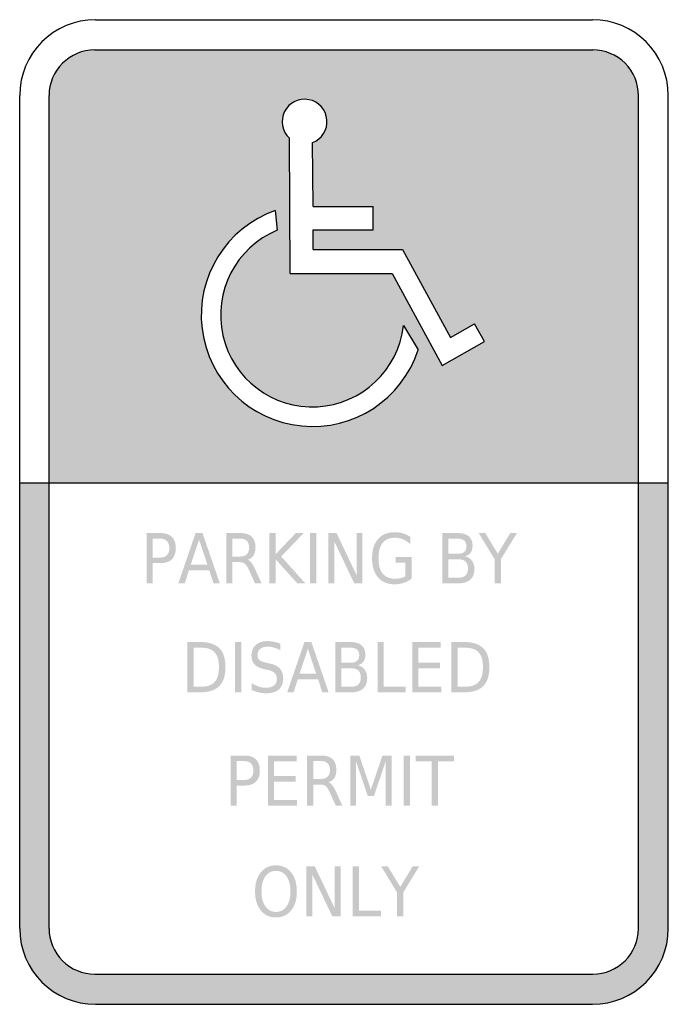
# Model space of a CAD drawing. Header units: inches. Extents: x -0.5 to 0.5, y -0.76 to 0.76.
import ezdxf

# ---------------------------------------------------------------- set-up
doc = ezdxf.new("R2010")
doc.units = ezdxf.units.IN
doc.header["$MEASUREMENT"] = 0

msp = doc.modelspace()

# ---------------------------------------------------------------- hatches: boundary and pattern name
h = msp.add_hatch(color=7)
edge = h.paths.add_edge_path()
edge.add_spline(control_points=[(0.454, 0.6417), (0.454, 0.6604), (0.4466, 0.6784), (0.4334, 0.6916), (0.4202, 0.7048), (0.4022, 0.7122), (0.3835, 0.7122)], knot_values=[0, 0, 0, 0, 1, 1, 1, 2, 2, 2, 2], degree=3, periodic=0)
edge.add_line((0.3835, 0.7122), (-0.3842, 0.7122))
edge.add_spline(control_points=[(-0.3842, 0.7122), (-0.4029, 0.7122), (-0.4208, 0.7048), (-0.434, 0.6916), (-0.4473, 0.6784), (-0.4547, 0.6604), (-0.4547, 0.6417)], knot_values=[0, 0, 0, 0, 1, 1, 1, 2, 2, 2, 2], degree=3, periodic=0)
edge.add_line((-0.4547, 0.6417), (-0.4547, 0.045))
edge.add_line((-0.4547, 0.045), (0.454, 0.045))
edge.add_line((0.454, 0.045), (0.454, 0.6417))
edge = h.paths.add_edge_path(flags=0)
edge.add_line((0.2011, 0.29), (0.2166, 0.2628))
edge.add_line((0.2166, 0.2628), (0.1515, 0.2258))
edge.add_line((0.1515, 0.2258), (0.0741, 0.3675))
edge.add_line((0.0741, 0.3675), (-0.0828, 0.3675))
edge.add_line((-0.0828, 0.3675), (-0.0842, 0.5762))
edge.add_spline(control_points=[(-0.0842, 0.5762), (-0.0956, 0.5867), (-0.0985, 0.6035), (-0.0916, 0.6172), (-0.0846, 0.631), (-0.0693, 0.6385), (-0.0541, 0.6355), (-0.039, 0.6326), (-0.0276, 0.6199), (-0.0263, 0.6045), (-0.025, 0.5891), (-0.0341, 0.5748), (-0.0485, 0.5693)], knot_values=[0, 0, 0, 0, 1, 1, 1, 2, 2, 2, 3, 3, 3, 4, 4, 4, 4], degree=3, periodic=0)
edge.add_line((-0.0485, 0.5693), (-0.0477, 0.4711))
edge.add_line((-0.0477, 0.4711), (0.0452, 0.4711))
edge.add_line((0.0452, 0.4711), (0.0452, 0.435))
edge.add_line((0.0452, 0.435), (-0.0475, 0.435))
edge.add_line((-0.0475, 0.435), (-0.0473, 0.4048))
edge.add_line((-0.0473, 0.4048), (0.0902, 0.4048))
edge.add_line((0.0902, 0.4048), (0.1644, 0.2691))
edge.add_line((0.1644, 0.2691), (0.2011, 0.29))
edge = h.paths.add_edge_path(flags=0)
edge.add_line((0.0917, 0.2872), (0.1144, 0.25))
edge.add_spline(control_points=[(0.1144, 0.25), (0.0895, 0.1736), (0.0148, 0.1248), (-0.0651, 0.1326), (-0.1451, 0.1403), (-0.2089, 0.2025), (-0.2188, 0.2823), (-0.2286, 0.362), (-0.1817, 0.4379), (-0.106, 0.4648)], knot_values=[0, 0, 0, 0, 1, 1, 1, 2, 2, 2, 3, 3, 3, 3], degree=3, periodic=0)
edge.add_spline(control_points=[(-0.106, 0.4648), (-0.106, 0.4648), (-0.106, 0.4648), (-0.106, 0.4648)], knot_values=[0, 0, 0, 0, 1, 1, 1, 1], degree=3, periodic=0)
edge.add_line((-0.106, 0.4648), (-0.1029, 0.4343))
edge.add_spline(control_points=[(-0.1029, 0.4343), (-0.1665, 0.408), (-0.202, 0.3395), (-0.1867, 0.2723), (-0.1715, 0.2051), (-0.1101, 0.1586), (-0.0412, 0.1623), (0.0276, 0.166), (0.0838, 0.2187), (0.0917, 0.2872)], knot_values=[0, 0, 0, 0, 1, 1, 1, 2, 2, 2, 3, 3, 3, 3], degree=3, periodic=0)
h = msp.add_hatch(color=7)
edge = h.paths.add_edge_path()
edge.add_line((0.5, 0.045), (0.454, 0.045))
edge.add_line((0.454, 0.045), (0.454, -0.6417))
edge.add_spline(control_points=[(0.454, -0.6417), (0.454, -0.6604), (0.4466, -0.6784), (0.4334, -0.6916), (0.4202, -0.7048), (0.4022, -0.7122), (0.3835, -0.7122)], knot_values=[0, 0, 0, 0, 1, 1, 1, 2, 2, 2, 2], degree=3, periodic=0)
edge.add_line((0.3835, -0.7122), (-0.3842, -0.7122))
edge.add_spline(control_points=[(-0.3842, -0.7122), (-0.4029, -0.7122), (-0.4208, -0.7048), (-0.434, -0.6916), (-0.4473, -0.6784), (-0.4547, -0.6604), (-0.4547, -0.6417)], knot_values=[0, 0, 0, 0, 1, 1, 1, 2, 2, 2, 2], degree=3, periodic=0)
edge.add_line((-0.4547, -0.6417), (-0.4547, 0.045))
edge.add_line((-0.4547, 0.045), (-0.5, 0.045))
edge.add_line((-0.5, 0.045), (-0.5, -0.6417))
edge.add_spline(control_points=[(-0.5, -0.6417), (-0.5, -0.7064), (-0.4476, -0.7588), (-0.383, -0.7588)], knot_values=[0, 0, 0, 0, 1, 1, 1, 1], degree=3, periodic=0)
edge.add_line((-0.383, -0.7588), (0.383, -0.7588))
edge.add_spline(control_points=[(0.383, -0.7588), (0.414, -0.7588), (0.4438, -0.7464), (0.4657, -0.7245), (0.4877, -0.7025), (0.5, -0.6728), (0.5, -0.6417)], knot_values=[0, 0, 0, 0, 1, 1, 1, 2, 2, 2, 2], degree=3, periodic=0)
edge.add_line((0.5, -0.6417), (0.5, 0.045))
h = msp.add_hatch(color=7)
edge = h.paths.add_edge_path()
edge.add_line((-0.3044, -0.0325), (-0.2831, -0.0325))
edge.add_spline(control_points=[(-0.2831, -0.0325), (-0.2753, -0.0325), (-0.2694, -0.0344), (-0.2654, -0.0384), (-0.2614, -0.0423), (-0.2594, -0.048), (-0.2594, -0.0556), (-0.2594, -0.0633), (-0.2614, -0.069), (-0.2654, -0.0729), (-0.2694, -0.0768), (-0.2753, -0.0788), (-0.2831, -0.0788)], knot_values=[0, 0, 0, 0, 1, 1, 1, 2, 2, 2, 3, 3, 3, 4, 4, 4, 4], degree=3, periodic=0)
edge.add_line((-0.2831, -0.0788), (-0.2949, -0.0788))
edge.add_line((-0.2949, -0.0788), (-0.2949, -0.1099))
edge.add_line((-0.2949, -0.1099), (-0.3044, -0.1099))
edge.add_line((-0.3044, -0.1099), (-0.3044, -0.0325))
edge = h.paths.add_edge_path(flags=0)
edge.add_line((-0.2949, -0.0411), (-0.2949, -0.0702))
edge.add_line((-0.2949, -0.0702), (-0.2831, -0.0702))
edge.add_spline(control_points=[(-0.2831, -0.0702), (-0.2787, -0.0702), (-0.2753, -0.0689), (-0.2729, -0.0664), (-0.2705, -0.0639), (-0.2693, -0.0603), (-0.2693, -0.0556), (-0.2693, -0.051), (-0.2705, -0.0474), (-0.2729, -0.0449), (-0.2753, -0.0424), (-0.2787, -0.0411), (-0.2831, -0.0411)], knot_values=[0, 0, 0, 0, 1, 1, 1, 2, 2, 2, 3, 3, 3, 4, 4, 4, 4], degree=3, periodic=0)
edge.add_line((-0.2831, -0.0411), (-0.2949, -0.0411))
h = msp.add_hatch(color=7)
h.paths.add_polyline_path([(-0.2288, -0.0325), (-0.2181, -0.0325), (-0.1915, -0.1099), (-0.2013, -0.1099), (-0.2077, -0.09), (-0.2391, -0.09), (-0.2455, -0.1099), (-0.2554, -0.1099), (-0.2288, -0.0325)])
h.paths.add_polyline_path([(-0.2235, -0.0428), (-0.2363, -0.0813), (-0.2106, -0.0813), (-0.2235, -0.0428)], flags=0)
h = msp.add_hatch(color=7)
edge = h.paths.add_edge_path()
edge.add_spline(control_points=[(-0.1484, -0.0736), (-0.1463, -0.0744), (-0.1444, -0.076), (-0.1425, -0.0785), (-0.1406, -0.081), (-0.1386, -0.0844), (-0.1367, -0.0888)], knot_values=[0, 0, 0, 0, 1, 1, 1, 2, 2, 2, 2], degree=3, periodic=0)
edge.add_line((-0.1367, -0.0888), (-0.1271, -0.1099))
edge.add_line((-0.1271, -0.1099), (-0.1373, -0.1099))
edge.add_line((-0.1373, -0.1099), (-0.1462, -0.09))
edge.add_spline(control_points=[(-0.1462, -0.09), (-0.1485, -0.0849), (-0.1507, -0.0814), (-0.1529, -0.0797), (-0.155, -0.078), (-0.158, -0.0772), (-0.1617, -0.0772)], knot_values=[0, 0, 0, 0, 1, 1, 1, 2, 2, 2, 2], degree=3, periodic=0)
edge.add_line((-0.1617, -0.0772), (-0.172, -0.0772))
edge.add_line((-0.172, -0.0772), (-0.172, -0.1099))
edge.add_line((-0.172, -0.1099), (-0.1814, -0.1099))
edge.add_line((-0.1814, -0.1099), (-0.1814, -0.0325))
edge.add_line((-0.1814, -0.0325), (-0.1601, -0.0325))
edge.add_spline(control_points=[(-0.1601, -0.0325), (-0.1522, -0.0325), (-0.1462, -0.0343), (-0.1423, -0.038), (-0.1384, -0.0417), (-0.1364, -0.0473), (-0.1364, -0.0548), (-0.1364, -0.0597), (-0.1374, -0.0637), (-0.1395, -0.0669), (-0.1415, -0.0701), (-0.1445, -0.0724), (-0.1484, -0.0736)], knot_values=[0, 0, 0, 0, 1, 1, 1, 2, 2, 2, 3, 3, 3, 4, 4, 4, 4], degree=3, periodic=0)
edge = h.paths.add_edge_path(flags=0)
edge.add_line((-0.172, -0.0411), (-0.172, -0.0686))
edge.add_line((-0.172, -0.0686), (-0.1601, -0.0686))
edge.add_spline(control_points=[(-0.1601, -0.0686), (-0.1556, -0.0686), (-0.1521, -0.0674), (-0.1498, -0.0651), (-0.1475, -0.0627), (-0.1463, -0.0593), (-0.1463, -0.0548), (-0.1463, -0.0503), (-0.1475, -0.0468), (-0.1498, -0.0445), (-0.1521, -0.0422), (-0.1556, -0.0411), (-0.1601, -0.0411)], knot_values=[0, 0, 0, 0, 1, 1, 1, 2, 2, 2, 3, 3, 3, 4, 4, 4, 4], degree=3, periodic=0)
edge.add_line((-0.1601, -0.0411), (-0.172, -0.0411))
for points in [[(-0.115, -0.0325), (-0.1056, -0.0325), (-0.1056, -0.0652), (-0.0743, -0.0325), (-0.0622, -0.0325), (-0.0968, -0.0686), (-0.0597, -0.1099), (-0.0721, -0.1099), (-0.1056, -0.0726), (-0.1056, -0.1099), (-0.115, -0.1099), (-0.115, -0.0325)], [(-0.0524, -0.0325), (-0.0429, -0.0325), (-0.0429, -0.1099), (-0.0524, -0.1099), (-0.0524, -0.0325)], [(-0.0242, -0.0325), (-0.0115, -0.0325), (0.0194, -0.0973), (0.0194, -0.0325), (0.0285, -0.0325), (0.0285, -0.1099), (0.0158, -0.1099), (-0.0151, -0.0451), (-0.0151, -0.1099), (-0.0242, -0.1099), (-0.0242, -0.0325)], [(0.2077, -0.0325), (0.2178, -0.0325), (0.2371, -0.0643), (0.2563, -0.0325), (0.2665, -0.0325), (0.2418, -0.073), (0.2418, -0.1099), (0.2324, -0.1099), (0.2324, -0.073), (0.2077, -0.0325)], [(-0.1678, -0.2004), (-0.1584, -0.2004), (-0.1584, -0.2779), (-0.1678, -0.2779), (-0.1678, -0.2004)], [(0.0519, -0.2004), (0.0614, -0.2004), (0.0614, -0.2691), (0.0953, -0.2691), (0.0953, -0.2779), (0.0519, -0.2779), (0.0519, -0.2004)], [(0.1052, -0.2004), (0.1492, -0.2004), (0.1492, -0.2093), (0.1146, -0.2093), (0.1146, -0.2322), (0.1478, -0.2322), (0.1478, -0.241), (0.1146, -0.241), (0.1146, -0.2691), (0.1501, -0.2691), (0.1501, -0.2779), (0.1052, -0.2779), (0.1052, -0.2004)], [(-0.1172, -0.3753), (-0.0731, -0.3753), (-0.0731, -0.3841), (-0.1077, -0.3841), (-0.1077, -0.407), (-0.0745, -0.407), (-0.0745, -0.4158), (-0.1077, -0.4158), (-0.1077, -0.4439), (-0.0723, -0.4439), (-0.0723, -0.4527), (-0.1172, -0.4527), (-0.1172, -0.3753)], [(0.0096, -0.3753), (0.0236, -0.3753), (0.0414, -0.428), (0.0593, -0.3753), (0.0733, -0.3753), (0.0733, -0.4527), (0.0641, -0.4527), (0.0641, -0.3847), (0.0461, -0.4378), (0.0367, -0.4378), (0.0187, -0.3847), (0.0187, -0.4527), (0.0096, -0.4527), (0.0096, -0.3753)], [(0.092, -0.3753), (0.1015, -0.3753), (0.1015, -0.4527), (0.092, -0.4527), (0.092, -0.3753)], [(0.1106, -0.3753), (0.1695, -0.3753), (0.1695, -0.3841), (0.1448, -0.3841), (0.1448, -0.4527), (0.1354, -0.4527), (0.1354, -0.3841), (0.1106, -0.3841), (0.1106, -0.3753)], [(-0.0579, -0.546), (-0.0452, -0.546), (-0.0143, -0.6108), (-0.0143, -0.546), (-0.0052, -0.546), (-0.0052, -0.6234), (-0.0179, -0.6234), (-0.0488, -0.5587), (-0.0488, -0.6234), (-0.0579, -0.6234), (-0.0579, -0.546)], [(0.0135, -0.546), (0.023, -0.546), (0.023, -0.6146), (0.0569, -0.6146), (0.0569, -0.6234), (0.0135, -0.6234), (0.0135, -0.546)], [(0.0572, -0.546), (0.0674, -0.546), (0.0867, -0.5778), (0.1059, -0.546), (0.116, -0.546), (0.0913, -0.5866), (0.0913, -0.6234), (0.0819, -0.6234), (0.0819, -0.5866), (0.0572, -0.546)]]:
    msp.add_hatch(color=7).paths.add_polyline_path(points)
h = msp.add_hatch(color=7)
edge = h.paths.add_edge_path()
edge.add_line((0.0948, -0.0989), (0.0948, -0.0781))
edge.add_line((0.0948, -0.0781), (0.0794, -0.0781))
edge.add_line((0.0794, -0.0781), (0.0794, -0.0695))
edge.add_line((0.0794, -0.0695), (0.1041, -0.0695))
edge.add_line((0.1041, -0.0695), (0.1041, -0.1027))
edge.add_spline(control_points=[(0.1041, -0.1027), (0.1005, -0.1056), (0.0965, -0.1077), (0.0921, -0.1092), (0.0877, -0.1107), (0.083, -0.1114), (0.078, -0.1114), (0.0671, -0.1114), (0.0586, -0.1079), (0.0525, -0.1008), (0.0463, -0.0937), (0.0433, -0.0839), (0.0433, -0.0713), (0.0433, -0.0586), (0.0463, -0.0488), (0.0525, -0.0417), (0.0586, -0.0346), (0.0671, -0.0311), (0.078, -0.0311), (0.0825, -0.0311), (0.0869, -0.0317), (0.091, -0.0329), (0.0951, -0.0342), (0.0988, -0.036), (0.1023, -0.0384)], knot_values=[0, 0, 0, 0, 1, 1, 1, 2, 2, 2, 3, 3, 3, 4, 4, 4, 5, 5, 5, 6, 6, 6, 7, 7, 7, 8, 8, 8, 8], degree=3, periodic=0)
edge.add_line((0.1023, -0.0384), (0.1023, -0.0496))
edge.add_spline(control_points=[(0.1023, -0.0496), (0.0988, -0.0463), (0.0951, -0.0438), (0.0912, -0.0422), (0.0872, -0.0405), (0.0831, -0.0397), (0.0788, -0.0397), (0.0703, -0.0397), (0.0639, -0.0423), (0.0596, -0.0476), (0.0553, -0.0529), (0.0532, -0.0608), (0.0532, -0.0713), (0.0532, -0.0817), (0.0553, -0.0896), (0.0596, -0.0949), (0.0639, -0.1002), (0.0703, -0.1028), (0.0788, -0.1028), (0.0822, -0.1028), (0.0851, -0.1025), (0.0877, -0.1018), (0.0904, -0.1012), (0.0927, -0.1002), (0.0948, -0.0989)], knot_values=[0, 0, 0, 0, 1, 1, 1, 2, 2, 2, 3, 3, 3, 4, 4, 4, 5, 5, 5, 6, 6, 6, 7, 7, 7, 8, 8, 8, 8], degree=3, periodic=0)
h = msp.add_hatch(color=7)
edge = h.paths.add_edge_path()
edge.add_line((0.1517, -0.0325), (0.1757, -0.0325))
edge.add_spline(control_points=[(0.1757, -0.0325), (0.1829, -0.0325), (0.1885, -0.0341), (0.1924, -0.0375), (0.1962, -0.0408), (0.1982, -0.0455), (0.1982, -0.0516), (0.1982, -0.0564), (0.1972, -0.0601), (0.1952, -0.0629), (0.1932, -0.0657), (0.1903, -0.0675), (0.1864, -0.0682)], knot_values=[0, 0, 0, 0, 1, 1, 1, 2, 2, 2, 3, 3, 3, 4, 4, 4, 4], degree=3, periodic=0)
edge.add_spline(control_points=[(0.1864, -0.0682), (0.1911, -0.0693), (0.1947, -0.0716), (0.1973, -0.0751), (0.1998, -0.0786), (0.2011, -0.083), (0.2011, -0.0882), (0.2011, -0.0951), (0.199, -0.1005), (0.1947, -0.1043), (0.1905, -0.108), (0.1845, -0.1099), (0.1767, -0.1099)], knot_values=[0, 0, 0, 0, 1, 1, 1, 2, 2, 2, 3, 3, 3, 4, 4, 4, 4], degree=3, periodic=0)
edge.add_line((0.1767, -0.1099), (0.1517, -0.1099))
edge.add_line((0.1517, -0.1099), (0.1517, -0.0325))
edge = h.paths.add_edge_path(flags=0)
edge.add_line((0.1611, -0.0729), (0.1611, -0.1013))
edge.add_line((0.1611, -0.1013), (0.1762, -0.1013))
edge.add_spline(control_points=[(0.1762, -0.1013), (0.1813, -0.1013), (0.185, -0.1001), (0.1875, -0.0978), (0.1899, -0.0955), (0.1911, -0.0919), (0.1911, -0.0871), (0.1911, -0.0823), (0.1899, -0.0787), (0.1875, -0.0764), (0.185, -0.0741), (0.1813, -0.0729), (0.1762, -0.0729)], knot_values=[0, 0, 0, 0, 1, 1, 1, 2, 2, 2, 3, 3, 3, 4, 4, 4, 4], degree=3, periodic=0)
edge.add_line((0.1762, -0.0729), (0.1611, -0.0729))
edge = h.paths.add_edge_path(flags=0)
edge.add_line((0.1611, -0.0411), (0.1611, -0.0644))
edge.add_line((0.1611, -0.0644), (0.1751, -0.0644))
edge.add_spline(control_points=[(0.1751, -0.0644), (0.1797, -0.0644), (0.1831, -0.0635), (0.1854, -0.0616), (0.1876, -0.0596), (0.1887, -0.0567), (0.1887, -0.0528), (0.1887, -0.0489), (0.1876, -0.0459), (0.1854, -0.044), (0.1831, -0.0421), (0.1797, -0.0411), (0.1751, -0.0411)], knot_values=[0, 0, 0, 0, 1, 1, 1, 2, 2, 2, 3, 3, 3, 4, 4, 4, 4], degree=3, periodic=0)
edge.add_line((0.1751, -0.0411), (0.1611, -0.0411))
h = msp.add_hatch(color=7)
edge = h.paths.add_edge_path()
edge.add_line((-0.2414, -0.2004), (-0.2221, -0.2004))
edge.add_spline(control_points=[(-0.2221, -0.2004), (-0.2085, -0.2004), (-0.1986, -0.2036), (-0.1923, -0.2098), (-0.186, -0.216), (-0.1828, -0.2258), (-0.1828, -0.2391), (-0.1828, -0.2524), (-0.186, -0.2622), (-0.1924, -0.2685), (-0.1987, -0.2747), (-0.2086, -0.2779), (-0.2221, -0.2779)], knot_values=[0, 0, 0, 0, 1, 1, 1, 2, 2, 2, 3, 3, 3, 4, 4, 4, 4], degree=3, periodic=0)
edge.add_line((-0.2221, -0.2779), (-0.2414, -0.2779))
edge.add_line((-0.2414, -0.2779), (-0.2414, -0.2004))
edge = h.paths.add_edge_path(flags=0)
edge.add_line((-0.232, -0.2091), (-0.232, -0.2693))
edge.add_line((-0.232, -0.2693), (-0.2206, -0.2693))
edge.add_spline(control_points=[(-0.2206, -0.2693), (-0.211, -0.2693), (-0.2039, -0.2668), (-0.1995, -0.262), (-0.195, -0.2572), (-0.1928, -0.2495), (-0.1928, -0.2391), (-0.1928, -0.2287), (-0.195, -0.2211), (-0.1995, -0.2163), (-0.2039, -0.2115), (-0.211, -0.2091), (-0.2206, -0.2091)], knot_values=[0, 0, 0, 0, 1, 1, 1, 2, 2, 2, 3, 3, 3, 4, 4, 4, 4], degree=3, periodic=0)
edge.add_line((-0.2206, -0.2091), (-0.232, -0.2091))
h = msp.add_hatch(color=7)
edge = h.paths.add_edge_path()
edge.add_line((-0.0979, -0.203), (-0.0979, -0.2132))
edge.add_spline(control_points=[(-0.0979, -0.2132), (-0.1015, -0.2113), (-0.1048, -0.2099), (-0.108, -0.2089), (-0.1112, -0.208), (-0.1142, -0.2075), (-0.1172, -0.2075), (-0.1223, -0.2075), (-0.1263, -0.2087), (-0.1291, -0.2109), (-0.1319, -0.2131), (-0.1333, -0.2162), (-0.1333, -0.2203), (-0.1333, -0.2237), (-0.1323, -0.2263), (-0.1305, -0.2281), (-0.1286, -0.2298), (-0.1251, -0.2312), (-0.1199, -0.2323)], knot_values=[0, 0, 0, 0, 1, 1, 1, 2, 2, 2, 3, 3, 3, 4, 4, 4, 5, 5, 5, 6, 6, 6, 6], degree=3, periodic=0)
edge.add_line((-0.1199, -0.2323), (-0.1143, -0.2336))
edge.add_spline(control_points=[(-0.1143, -0.2336), (-0.1072, -0.2351), (-0.102, -0.2377), (-0.0987, -0.2414), (-0.0954, -0.2452), (-0.0937, -0.2502), (-0.0937, -0.2565), (-0.0937, -0.264), (-0.096, -0.2697), (-0.1005, -0.2736), (-0.105, -0.2774), (-0.1116, -0.2794), (-0.1204, -0.2794), (-0.1237, -0.2794), (-0.1272, -0.279), (-0.1309, -0.2781), (-0.1346, -0.2773), (-0.1385, -0.2761), (-0.1424, -0.2745)], knot_values=[0, 0, 0, 0, 1, 1, 1, 2, 2, 2, 3, 3, 3, 4, 4, 4, 5, 5, 5, 6, 6, 6, 6], degree=3, periodic=0)
edge.add_line((-0.1424, -0.2745), (-0.1424, -0.2637))
edge.add_spline(control_points=[(-0.1424, -0.2637), (-0.1386, -0.2661), (-0.1349, -0.2678), (-0.1312, -0.2691), (-0.1275, -0.2703), (-0.1239, -0.2709), (-0.1204, -0.2709), (-0.115, -0.2709), (-0.1108, -0.2697), (-0.1079, -0.2673), (-0.105, -0.265), (-0.1035, -0.2616), (-0.1035, -0.2573), (-0.1035, -0.2535), (-0.1046, -0.2505), (-0.1067, -0.2484), (-0.1088, -0.2462), (-0.1122, -0.2446), (-0.117, -0.2435)], knot_values=[0, 0, 0, 0, 1, 1, 1, 2, 2, 2, 3, 3, 3, 4, 4, 4, 5, 5, 5, 6, 6, 6, 6], degree=3, periodic=0)
edge.add_line((-0.117, -0.2435), (-0.1227, -0.2423))
edge.add_spline(control_points=[(-0.1227, -0.2423), (-0.1298, -0.2407), (-0.1349, -0.2383), (-0.138, -0.235), (-0.1411, -0.2317), (-0.1427, -0.2271), (-0.1427, -0.2211), (-0.1427, -0.2143), (-0.1405, -0.2089), (-0.1362, -0.205), (-0.1319, -0.201), (-0.1259, -0.199), (-0.1183, -0.199), (-0.115, -0.199), (-0.1117, -0.1994), (-0.1083, -0.2), (-0.1049, -0.2007), (-0.1014, -0.2017), (-0.0979, -0.203)], knot_values=[0, 0, 0, 0, 1, 1, 1, 2, 2, 2, 3, 3, 3, 4, 4, 4, 5, 5, 5, 6, 6, 6, 6], degree=3, periodic=0)
h = msp.add_hatch(color=7)
h.paths.add_polyline_path([(-0.061, -0.2004), (-0.0503, -0.2004), (-0.0237, -0.2779), (-0.0335, -0.2779), (-0.0399, -0.258), (-0.0713, -0.258), (-0.0777, -0.2779), (-0.0876, -0.2779), (-0.061, -0.2004)])
h.paths.add_polyline_path([(-0.0557, -0.2108), (-0.0685, -0.2493), (-0.0428, -0.2493), (-0.0557, -0.2108)], flags=0)
h = msp.add_hatch(color=7)
edge = h.paths.add_edge_path()
edge.add_line((-0.0136, -0.2004), (0.0104, -0.2004))
edge.add_spline(control_points=[(0.0104, -0.2004), (0.0176, -0.2004), (0.0232, -0.2021), (0.0271, -0.2054), (0.031, -0.2087), (0.0329, -0.2135), (0.0329, -0.2196), (0.0329, -0.2243), (0.0319, -0.2281), (0.0299, -0.2309), (0.0279, -0.2337), (0.025, -0.2354), (0.0211, -0.2361)], knot_values=[0, 0, 0, 0, 1, 1, 1, 2, 2, 2, 3, 3, 3, 4, 4, 4, 4], degree=3, periodic=0)
edge.add_spline(control_points=[(0.0211, -0.2361), (0.0258, -0.2372), (0.0294, -0.2395), (0.032, -0.2431), (0.0345, -0.2466), (0.0358, -0.2509), (0.0358, -0.2562), (0.0358, -0.2631), (0.0337, -0.2685), (0.0295, -0.2722), (0.0252, -0.276), (0.0192, -0.2779), (0.0114, -0.2779)], knot_values=[0, 0, 0, 0, 1, 1, 1, 2, 2, 2, 3, 3, 3, 4, 4, 4, 4], degree=3, periodic=0)
edge.add_line((0.0114, -0.2779), (-0.0136, -0.2779))
edge.add_line((-0.0136, -0.2779), (-0.0136, -0.2004))
edge = h.paths.add_edge_path(flags=0)
edge.add_line((-0.0042, -0.2409), (-0.0042, -0.2693))
edge.add_line((-0.0042, -0.2693), (0.0109, -0.2693))
edge.add_spline(control_points=[(0.0109, -0.2693), (0.016, -0.2693), (0.0198, -0.2681), (0.0222, -0.2658), (0.0246, -0.2634), (0.0259, -0.2599), (0.0259, -0.2551), (0.0259, -0.2502), (0.0246, -0.2466), (0.0222, -0.2443), (0.0198, -0.242), (0.016, -0.2409), (0.0109, -0.2409)], knot_values=[0, 0, 0, 0, 1, 1, 1, 2, 2, 2, 3, 3, 3, 4, 4, 4, 4], degree=3, periodic=0)
edge.add_line((0.0109, -0.2409), (-0.0042, -0.2409))
edge = h.paths.add_edge_path(flags=0)
edge.add_line((-0.0042, -0.2091), (-0.0042, -0.2324))
edge.add_line((-0.0042, -0.2324), (0.0098, -0.2324))
edge.add_spline(control_points=[(0.0098, -0.2324), (0.0144, -0.2324), (0.0178, -0.2314), (0.0201, -0.2295), (0.0223, -0.2276), (0.0235, -0.2247), (0.0235, -0.2207), (0.0235, -0.2168), (0.0223, -0.2139), (0.0201, -0.212), (0.0178, -0.21), (0.0144, -0.2091), (0.0098, -0.2091)], knot_values=[0, 0, 0, 0, 1, 1, 1, 2, 2, 2, 3, 3, 3, 4, 4, 4, 4], degree=3, periodic=0)
edge.add_line((0.0098, -0.2091), (-0.0042, -0.2091))
h = msp.add_hatch(color=7)
edge = h.paths.add_edge_path()
edge.add_line((0.1655, -0.2004), (0.1849, -0.2004))
edge.add_spline(control_points=[(0.1849, -0.2004), (0.1984, -0.2004), (0.2083, -0.2036), (0.2146, -0.2098), (0.2209, -0.216), (0.2241, -0.2258), (0.2241, -0.2391), (0.2241, -0.2524), (0.2209, -0.2622), (0.2146, -0.2685), (0.2082, -0.2747), (0.1983, -0.2779), (0.1849, -0.2779)], knot_values=[0, 0, 0, 0, 1, 1, 1, 2, 2, 2, 3, 3, 3, 4, 4, 4, 4], degree=3, periodic=0)
edge.add_line((0.1849, -0.2779), (0.1655, -0.2779))
edge.add_line((0.1655, -0.2779), (0.1655, -0.2004))
edge = h.paths.add_edge_path(flags=0)
edge.add_line((0.175, -0.2091), (0.175, -0.2693))
edge.add_line((0.175, -0.2693), (0.1863, -0.2693))
edge.add_spline(control_points=[(0.1863, -0.2693), (0.1959, -0.2693), (0.203, -0.2668), (0.2075, -0.262), (0.2119, -0.2572), (0.2142, -0.2495), (0.2142, -0.2391), (0.2142, -0.2287), (0.2119, -0.2211), (0.2075, -0.2163), (0.203, -0.2115), (0.1959, -0.2091), (0.1863, -0.2091)], knot_values=[0, 0, 0, 0, 1, 1, 1, 2, 2, 2, 3, 3, 3, 4, 4, 4, 4], degree=3, periodic=0)
edge.add_line((0.1863, -0.2091), (0.175, -0.2091))
h = msp.add_hatch(color=7)
edge = h.paths.add_edge_path()
edge.add_line((-0.1748, -0.3753), (-0.1535, -0.3753))
edge.add_spline(control_points=[(-0.1535, -0.3753), (-0.1457, -0.3753), (-0.1398, -0.3772), (-0.1358, -0.3812), (-0.1318, -0.3851), (-0.1298, -0.3908), (-0.1298, -0.3984), (-0.1298, -0.4061), (-0.1318, -0.4118), (-0.1358, -0.4157), (-0.1398, -0.4196), (-0.1457, -0.4216), (-0.1535, -0.4216)], knot_values=[0, 0, 0, 0, 1, 1, 1, 2, 2, 2, 3, 3, 3, 4, 4, 4, 4], degree=3, periodic=0)
edge.add_line((-0.1535, -0.4216), (-0.1654, -0.4216))
edge.add_line((-0.1654, -0.4216), (-0.1654, -0.4527))
edge.add_line((-0.1654, -0.4527), (-0.1748, -0.4527))
edge.add_line((-0.1748, -0.4527), (-0.1748, -0.3753))
edge = h.paths.add_edge_path(flags=0)
edge.add_line((-0.1654, -0.3839), (-0.1654, -0.413))
edge.add_line((-0.1654, -0.413), (-0.1535, -0.413))
edge.add_spline(control_points=[(-0.1535, -0.413), (-0.1491, -0.413), (-0.1457, -0.4117), (-0.1433, -0.4092), (-0.1409, -0.4067), (-0.1397, -0.4031), (-0.1397, -0.3984), (-0.1397, -0.3938), (-0.1409, -0.3902), (-0.1433, -0.3877), (-0.1457, -0.3852), (-0.1491, -0.3839), (-0.1535, -0.3839)], knot_values=[0, 0, 0, 0, 1, 1, 1, 2, 2, 2, 3, 3, 3, 4, 4, 4, 4], degree=3, periodic=0)
edge.add_line((-0.1535, -0.3839), (-0.1654, -0.3839))
h = msp.add_hatch(color=7)
edge = h.paths.add_edge_path()
edge.add_spline(control_points=[(-0.0238, -0.4164), (-0.0217, -0.4172), (-0.0198, -0.4188), (-0.0179, -0.4213), (-0.016, -0.4238), (-0.014, -0.4272), (-0.0121, -0.4316)], knot_values=[0, 0, 0, 0, 1, 1, 1, 2, 2, 2, 2], degree=3, periodic=0)
edge.add_line((-0.0121, -0.4316), (-0.0025, -0.4527))
edge.add_line((-0.0025, -0.4527), (-0.0127, -0.4527))
edge.add_line((-0.0127, -0.4527), (-0.0216, -0.4329))
edge.add_spline(control_points=[(-0.0216, -0.4329), (-0.0239, -0.4277), (-0.0261, -0.4242), (-0.0283, -0.4225), (-0.0304, -0.4208), (-0.0334, -0.42), (-0.0371, -0.42)], knot_values=[0, 0, 0, 0, 1, 1, 1, 2, 2, 2, 2], degree=3, periodic=0)
edge.add_line((-0.0371, -0.42), (-0.0474, -0.42))
edge.add_line((-0.0474, -0.42), (-0.0474, -0.4527))
edge.add_line((-0.0474, -0.4527), (-0.0568, -0.4527))
edge.add_line((-0.0568, -0.4527), (-0.0568, -0.3753))
edge.add_line((-0.0568, -0.3753), (-0.0355, -0.3753))
edge.add_spline(control_points=[(-0.0355, -0.3753), (-0.0276, -0.3753), (-0.0216, -0.3771), (-0.0177, -0.3808), (-0.0138, -0.3845), (-0.0118, -0.3901), (-0.0118, -0.3976), (-0.0118, -0.4025), (-0.0128, -0.4065), (-0.0149, -0.4097), (-0.0169, -0.4129), (-0.0199, -0.4152), (-0.0238, -0.4164)], knot_values=[0, 0, 0, 0, 1, 1, 1, 2, 2, 2, 3, 3, 3, 4, 4, 4, 4], degree=3, periodic=0)
edge = h.paths.add_edge_path(flags=0)
edge.add_line((-0.0474, -0.3839), (-0.0474, -0.4114))
edge.add_line((-0.0474, -0.4114), (-0.0355, -0.4114))
edge.add_spline(control_points=[(-0.0355, -0.4114), (-0.031, -0.4114), (-0.0275, -0.4102), (-0.0252, -0.4079), (-0.0229, -0.4055), (-0.0217, -0.4021), (-0.0217, -0.3976), (-0.0217, -0.3931), (-0.0229, -0.3896), (-0.0252, -0.3873), (-0.0275, -0.385), (-0.031, -0.3839), (-0.0355, -0.3839)], knot_values=[0, 0, 0, 0, 1, 1, 1, 2, 2, 2, 3, 3, 3, 4, 4, 4, 4], degree=3, periodic=0)
edge.add_line((-0.0355, -0.3839), (-0.0474, -0.3839))
h = msp.add_hatch(color=7)
edge = h.paths.add_edge_path()
edge.add_spline(control_points=[(-0.1049, -0.5446), (-0.0951, -0.5446), (-0.0873, -0.5482), (-0.0814, -0.5555), (-0.0756, -0.5628), (-0.0727, -0.5726), (-0.0727, -0.5848), (-0.0727, -0.597), (-0.0756, -0.6067), (-0.0814, -0.614), (-0.0873, -0.6213), (-0.0951, -0.6249), (-0.1049, -0.6249), (-0.1146, -0.6249), (-0.1225, -0.6213), (-0.1283, -0.6141), (-0.1342, -0.6068), (-0.1371, -0.597), (-0.1371, -0.5848), (-0.1371, -0.5726), (-0.1342, -0.5628), (-0.1283, -0.5555), (-0.1225, -0.5482), (-0.1146, -0.5446), (-0.1049, -0.5446)], knot_values=[0, 0, 0, 0, 1, 1, 1, 2, 2, 2, 3, 3, 3, 4, 4, 4, 5, 5, 5, 6, 6, 6, 7, 7, 7, 8, 8, 8, 8], degree=3, periodic=0)
edge = h.paths.add_edge_path(flags=0)
edge.add_spline(control_points=[(-0.1049, -0.5531), (-0.1117, -0.5531), (-0.1171, -0.5559), (-0.1212, -0.5616), (-0.1252, -0.5673), (-0.1272, -0.575), (-0.1272, -0.5848), (-0.1272, -0.5945), (-0.1252, -0.6023), (-0.1212, -0.6079), (-0.1171, -0.6136), (-0.1117, -0.6164), (-0.1049, -0.6164), (-0.098, -0.6164), (-0.0926, -0.6136), (-0.0886, -0.6079), (-0.0846, -0.6023), (-0.0826, -0.5945), (-0.0826, -0.5848), (-0.0826, -0.575), (-0.0846, -0.5673), (-0.0886, -0.5616), (-0.0926, -0.5559), (-0.098, -0.5531), (-0.1049, -0.5531)], knot_values=[0, 0, 0, 0, 1, 1, 1, 2, 2, 2, 3, 3, 3, 4, 4, 4, 5, 5, 5, 6, 6, 6, 7, 7, 7, 8, 8, 8, 8], degree=3, periodic=0)

# ---------------------------------------------------------------- linework, layer by layer
at = {"color": 7}
for p, q in [((-0.383, 0.7588), (0.383, 0.7588)), ((-0.3842, 0.7122), (0.3835, 0.7122)), ((-0.5, -0.6417), (-0.5, 0.6417)), ((-0.4547, -0.6417), (-0.4547, 0.6417)), ((0.454, -0.6417), (0.454, 0.6417)), ((0.5, -0.6417), (0.5, 0.6417)), ((-0.0828, 0.3675), (-0.0842, 0.5762)), ((-0.0477, 0.4711), (-0.0485, 0.5693)), ((-0.0477, 0.4711), (0.0452, 0.4711)), ((0.0452, 0.435), (0.0452, 0.4711)), ((-0.106, 0.4648), (-0.1029, 0.4342)), ((-0.0473, 0.4048), (-0.0475, 0.435)), ((-0.0475, 0.435), (0.0452, 0.435)), ((-0.0473, 0.4048), (0.0902, 0.4048)), ((0.0902, 0.4048), (0.1644, 0.2691)), ((-0.0828, 0.3675), (0.0741, 0.3675)), ((0.0741, 0.3675), (0.1515, 0.2258)), ((0.1644, 0.2691), (0.2011, 0.29)), ((0.2166, 0.2628), (0.2011, 0.29)), ((0.0917, 0.2872), (0.1144, 0.25)), ((0.1515, 0.2258), (0.2166, 0.2628)), ((-0.5, 0.045), (0.5, 0.045)), ((-0.3842, -0.7122), (0.3835, -0.7122)), ((-0.383, -0.7588), (0.383, -0.7588))]:
    msp.add_line(p, q, dxfattribs=at)
for points in [[(-0.383, 0.7588), (-0.4476, 0.7588), (-0.5, 0.7064), (-0.5, 0.6417)], [(0.5, 0.6417), (0.5, 0.7064), (0.4476, 0.7588), (0.383, 0.7588)], [(-0.3842, 0.7122), (-0.4231, 0.7122), (-0.4547, 0.6807), (-0.4547, 0.6417)], [(-0.5, -0.6417), (-0.5, -0.7064), (-0.4476, -0.7588), (-0.383, -0.7588)], [(0.383, -0.7588), (0.4476, -0.7588), (0.5, -0.7064), (0.5, -0.6417)], [(0.3835, -0.7122), (0.4225, -0.7122), (0.454, -0.6807), (0.454, -0.6417)]]:
    msp.add_open_spline(points, degree=3, dxfattribs=at)
for points, knots in [([(0.454, 0.6417), (0.454, 0.6604), (0.4466, 0.6784), (0.4334, 0.6916), (0.4202, 0.7048), (0.4022, 0.7122), (0.3835, 0.7122)], [0, 0, 0, 0, 1, 1, 1, 2, 2, 2, 2]), ([(-0.0484, 0.5693), (-0.034, 0.5748), (-0.025, 0.5892), (-0.0263, 0.6046), (-0.0277, 0.62), (-0.0391, 0.6326), (-0.0542, 0.6355), (-0.0694, 0.6384), (-0.0846, 0.631), (-0.0916, 0.6172), (-0.0985, 0.6034), (-0.0955, 0.5867), (-0.0842, 0.5762)], [0, 0, 0, 0, 1, 1, 1, 2, 2, 2, 3, 3, 3, 4, 4, 4, 4]), ([(-0.106, 0.4648), (-0.1817, 0.4379), (-0.2286, 0.362), (-0.2188, 0.2823), (-0.209, 0.2026), (-0.1451, 0.1403), (-0.0652, 0.1326), (0.0148, 0.1248), (0.0894, 0.1736), (0.1144, 0.25)], [0, 0, 0, 0, 1, 1, 1, 2, 2, 2, 3, 3, 3, 3]), ([(-0.1029, 0.4343), (-0.1666, 0.4079), (-0.202, 0.3395), (-0.1867, 0.2722), (-0.1715, 0.205), (-0.11, 0.1586), (-0.0411, 0.1623), (0.0277, 0.166), (0.0838, 0.2188), (0.0918, 0.2873)], [0, 0, 0, 0, 1, 1, 1, 2, 2, 2, 3, 3, 3, 3]), ([(-0.4547, -0.6417), (-0.4547, -0.6604), (-0.4473, -0.6784), (-0.434, -0.6916), (-0.4208, -0.7048), (-0.4029, -0.7122), (-0.3842, -0.7122)], [0, 0, 0, 0, 1, 1, 1, 2, 2, 2, 2])]:
    msp.add_open_spline(points, degree=3, knots=knots, dxfattribs=at)

doc.saveas('drawing.dxf')
